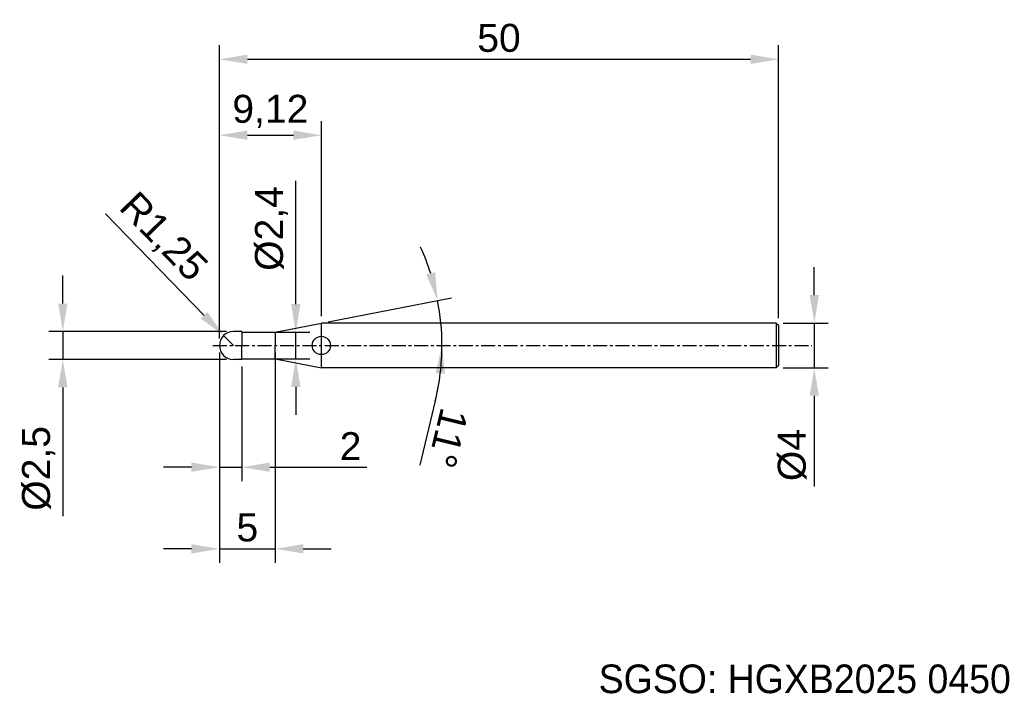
# Model space of a CAD drawing. Header units: millimetres. Extents: x 7857.7 to 7945.7, y 6080.9 to 6141.1.
import ezdxf
from ezdxf.enums import TextEntityAlignment as Align

# ---------------------------------------------------------------- set-up
doc = ezdxf.new("R2010")
doc.units = ezdxf.units.MM
doc.linetypes.add('CENTER', pattern=[2, 1.25, -0.25, 0.25, -0.25])
for name, color, linetype, lineweight in [('SK1', 4, 'Continuous', 25), ('SK4', 2, 'Continuous', 25), ('SK6', 5, 'Continuous', 25)]:
    doc.layers.add(name, color=color, linetype=linetype, lineweight=lineweight)
doc.styles.add('MS PGothic', font='txt')
doc.styles.get("Standard").update_dxf_attribs({"font": 'arial.ttf'})
doc.dimstyles.new('ISO-25', dxfattribs={"dimtxt": 2.5, "dimasz": 2.5, "dimexe": 1.25, "dimexo": 0.625, "dimtad": 1, "dimtxsty": 'Standard', "dimcen": 2.5, "dimadec": 0, "dimazin": 0, "dimtfac": 1, "dimtmove": 0, "dimatfit": 3, "dimfxl": 1, "dimarcsym": 0})

# ---------------------------------------------------------------- blocks, each defined once
blk = doc.blocks.new('*D86')
at = {"color": 0, "linetype": 'ByBlock', "lineweight": -2, "transparency": 16777216}
for p, q in [((7928.733, 6116.481), (7928.733, 6118.981)), ((7925.963, 6113.981), (7929.983, 6113.981)), ((7928.733, 6113.981), (7928.733, 6109.981)), ((7925.963, 6109.981), (7929.983, 6109.981)), ((7928.733, 6107.481), (7928.733, 6099.382))]:
    blk.add_line(p, q, dxfattribs=at)
at = {"color": 0, "linetype": 'ByBlock', "transparency": 16777216}
for points in [[(7928.317, 6116.481), (7929.15, 6116.481), (7928.733, 6113.981)], [(7928.317, 6107.481), (7929.15, 6107.481), (7928.733, 6109.981)]]:
    blk.add_solid(points, dxfattribs=at)
at = {"layer": 'Defpoints', "color": 0, "linetype": 'ByBlock', "transparency": 16777216}
for p in [(7925.338, 6113.981), (7925.338, 6109.981), (7928.733, 6109.981)]:
    blk.add_point(p, dxfattribs=at)
at = {"color": 0, "linetype": 'ByBlock', "transparency": 16777216, "insert": (7926.762, 6102.182), "char_height": 2.5, "attachment_point": 5, "rotation": 90}
blk.add_mtext('{\\fArial|b0|i0|c134|p34;%%C}4', dxfattribs=at)
blk = doc.blocks.new('*D87')
at = {"color": 0, "linetype": 'ByBlock', "lineweight": -2, "transparency": 16777216}
for p, q in [((7875.538, 6112.606), (7875.538, 6138.813)), ((7925.538, 6114.406), (7925.538, 6138.813)), ((7878.038, 6137.563), (7923.038, 6137.563))]:
    blk.add_line(p, q, dxfattribs=at)
at = {"color": 0, "linetype": 'ByBlock', "transparency": 16777216}
for points in [[(7878.038, 6137.979), (7878.038, 6137.146), (7875.538, 6137.563)], [(7923.038, 6137.979), (7923.038, 6137.146), (7925.538, 6137.563)]]:
    blk.add_solid(points, dxfattribs=at)
at = {"layer": 'Defpoints', "color": 0, "linetype": 'ByBlock', "transparency": 16777216}
for p in [(7925.538, 6137.563), (7925.538, 6113.781), (7875.538, 6111.981)]:
    blk.add_point(p, dxfattribs=at)
at = {"color": 0, "linetype": 'ByBlock', "transparency": 16777216, "insert": (7900.538, 6139.464), "char_height": 2.5, "attachment_point": 5}
blk.add_mtext('50', dxfattribs=at)
blk = doc.blocks.new('*D84')
at = {"color": 0, "linetype": 'ByBlock', "lineweight": -2, "transparency": 16777216}
for p, q in [((7875.538, 6112.606), (7875.538, 6132.027)), ((7884.654, 6114.606), (7884.654, 6132.027)), ((7878.038, 6130.777), (7882.154, 6130.777))]:
    blk.add_line(p, q, dxfattribs=at)
at = {"color": 0, "linetype": 'ByBlock', "transparency": 16777216}
for points in [[(7878.038, 6131.194), (7878.038, 6130.361), (7875.538, 6130.777)], [(7882.154, 6131.194), (7882.154, 6130.361), (7884.654, 6130.777)]]:
    blk.add_solid(points, dxfattribs=at)
at = {"layer": 'Defpoints', "color": 0, "linetype": 'ByBlock', "transparency": 16777216}
for p in [(7884.654, 6130.777), (7884.654, 6113.981), (7875.538, 6111.981)]:
    blk.add_point(p, dxfattribs=at)
at = {"color": 0, "linetype": 'ByBlock', "transparency": 16777216, "insert": (7880.096, 6132.905), "char_height": 2.5, "attachment_point": 5}
blk.add_mtext('9,12', dxfattribs=at)
blk = doc.blocks.new('*D88')
at = {"color": 0, "linetype": 'ByBlock', "lineweight": -2, "transparency": 16777216}
for p, q in [((7865.366, 6123.756), (7874.177, 6114.673)), ((7876.788, 6111.981), (7875.918, 6112.878))]:
    blk.add_line(p, q, dxfattribs=at)
at = {"color": 0, "linetype": 'ByBlock', "transparency": 16777216}
blk.add_solid([(7874.476, 6114.963), (7873.878, 6114.382), (7875.918, 6112.878)], dxfattribs=at)
at = {"layer": 'Defpoints', "color": 0, "linetype": 'ByBlock', "transparency": 16777216}
for p in [(7875.918, 6112.878), (7876.788, 6111.981)]:
    blk.add_point(p, dxfattribs=at)
at = {"color": 0, "linetype": 'ByBlock', "transparency": 16777216, "insert": (7870.428, 6121.593), "char_height": 2.5, "attachment_point": 5, "rotation": 314.12969}
blk.add_mtext('R1,25', dxfattribs=at)
blk = doc.blocks.new('*D89')
at = {"color": 0, "linetype": 'ByBlock', "lineweight": -2, "transparency": 16777216}
for p, q in [((7861.539, 6115.731), (7861.539, 6118.231)), ((7876.163, 6113.231), (7860.289, 6113.231)), ((7861.539, 6113.231), (7861.539, 6110.731)), ((7876.163, 6110.731), (7860.289, 6110.731)), ((7861.539, 6108.231), (7861.539, 6096.721))]:
    blk.add_line(p, q, dxfattribs=at)
at = {"color": 0, "linetype": 'ByBlock', "transparency": 16777216}
for points in [[(7861.123, 6115.731), (7861.956, 6115.731), (7861.539, 6113.231)], [(7861.123, 6108.231), (7861.956, 6108.231), (7861.539, 6110.731)]]:
    blk.add_solid(points, dxfattribs=at)
at = {"layer": 'Defpoints', "color": 0, "linetype": 'ByBlock', "transparency": 16777216}
for p in [(7861.539, 6113.231), (7876.788, 6113.231), (7876.788, 6110.731)]:
    blk.add_point(p, dxfattribs=at)
at = {"color": 0, "linetype": 'ByBlock', "transparency": 16777216, "insert": (7859.371, 6100.991), "char_height": 2.5, "attachment_point": 5, "rotation": 90}
blk.add_mtext('%%C2,5', dxfattribs=at)
blk = doc.blocks.new('*D90')
at = {"color": 0, "linetype": 'ByBlock', "lineweight": -2, "transparency": 16777216}
for p, q in [((7875.538, 6111.356), (7875.538, 6092.546)), ((7880.538, 6111.356), (7880.538, 6092.546)), ((7873.038, 6093.796), (7870.538, 6093.796)), ((7875.538, 6093.796), (7880.538, 6093.796)), ((7883.038, 6093.796), (7885.538, 6093.796))]:
    blk.add_line(p, q, dxfattribs=at)
at = {"color": 0, "linetype": 'ByBlock', "transparency": 16777216}
for points in [[(7873.038, 6094.213), (7873.038, 6093.38), (7875.538, 6093.796)], [(7883.038, 6094.213), (7883.038, 6093.38), (7880.538, 6093.796)]]:
    blk.add_solid(points, dxfattribs=at)
at = {"layer": 'Defpoints', "color": 0, "linetype": 'ByBlock', "transparency": 16777216}
for p in [(7875.538, 6111.981), (7880.538, 6111.981), (7880.538, 6093.796)]:
    blk.add_point(p, dxfattribs=at)
at = {"color": 0, "linetype": 'ByBlock', "transparency": 16777216, "insert": (7878.038, 6095.693), "char_height": 2.5, "attachment_point": 5}
blk.add_mtext('5', dxfattribs=at)
blk = doc.blocks.new('*D85')
at = {"color": 0, "linetype": 'ByBlock', "lineweight": -2, "transparency": 16777216}
for p, q in [((7882.37, 6115.681), (7882.37, 6126.692)), ((7880.246, 6113.181), (7883.62, 6113.181)), ((7882.37, 6110.781), (7882.37, 6113.181)), ((7879.796, 6110.781), (7883.62, 6110.781)), ((7882.37, 6108.281), (7882.37, 6105.781))]:
    blk.add_line(p, q, dxfattribs=at)
at = {"color": 0, "linetype": 'ByBlock', "transparency": 16777216}
for points in [[(7881.953, 6115.681), (7882.786, 6115.681), (7882.37, 6113.181)], [(7881.953, 6108.281), (7882.786, 6108.281), (7882.37, 6110.781)]]:
    blk.add_solid(points, dxfattribs=at)
at = {"layer": 'Defpoints', "color": 0, "linetype": 'ByBlock', "transparency": 16777216}
for p in [(7879.621, 6113.181), (7882.37, 6113.181), (7879.171, 6110.781)]:
    blk.add_point(p, dxfattribs=at)
at = {"color": 0, "linetype": 'ByBlock', "transparency": 16777216, "insert": (7880.201, 6122.437), "char_height": 2.5, "attachment_point": 5, "rotation": 90}
blk.add_mtext('%%C2,4', dxfattribs=at)
blk = doc.blocks.new('*D91')
at = {"color": 0, "linetype": 'ByBlock', "lineweight": -2, "transparency": 16777216}
for p, q in [((7875.538, 6110.106), (7875.538, 6099.847)), ((7877.538, 6110.106), (7877.538, 6099.847)), ((7873.038, 6101.097), (7870.538, 6101.097)), ((7875.538, 6101.097), (7877.538, 6101.097)), ((7880.038, 6101.097), (7888.719, 6101.097))]:
    blk.add_line(p, q, dxfattribs=at)
at = {"color": 0, "linetype": 'ByBlock', "transparency": 16777216}
for points in [[(7873.038, 6101.514), (7873.038, 6100.681), (7875.538, 6101.097)], [(7880.038, 6101.514), (7880.038, 6100.681), (7877.538, 6101.097)]]:
    blk.add_solid(points, dxfattribs=at)
at = {"layer": 'Defpoints', "color": 0, "linetype": 'ByBlock', "transparency": 16777216}
for p in [(7875.538, 6110.731), (7877.538, 6110.731), (7875.538, 6101.097)]:
    blk.add_point(p, dxfattribs=at)
at = {"color": 0, "linetype": 'ByBlock', "transparency": 16777216, "insert": (7887.266, 6102.977), "char_height": 2.5, "attachment_point": 5}
blk.add_mtext('2', dxfattribs=at)
blk = doc.blocks.new('*D92')
at = {"color": 0, "linetype": 'ByBlock', "lineweight": -2, "transparency": 16777216}
for p, q in [((7885.267, 6114.1), (7896.28, 6116.241)), ((7894.847, 6107.016), (7893.453, 6101.264))]:
    blk.add_line(p, q, dxfattribs=at)
for start, end in [(17.8005, 24.601), (360, 11), (346.3749, 360), (346.399, 353.1995)]:
    blk.add_arc((7874.365, 6111.981), 21.075, start, end, dxfattribs=at)
at = {"color": 0, "linetype": 'ByBlock', "transparency": 16777216}
for points in [[(7894.835, 6118.527), (7894.028, 6118.32), (7895.053, 6116.002)], [(7894.876, 6109.51), (7895.708, 6109.461), (7895.44, 6111.981)]]:
    blk.add_solid(points, dxfattribs=at)
at = {"layer": 'Defpoints', "color": 0, "linetype": 'ByBlock', "transparency": 16777216}
for p in [(7895.268, 6114.671), (7884.654, 6113.981), (7880.538, 6113.181), (7874.958, 6111.981), (7928.504, 6111.981)]:
    blk.add_point(p, dxfattribs=at)
at = {"color": 0, "linetype": 'ByBlock', "transparency": 16777216, "insert": (7895.977, 6103.697), "char_height": 2.5, "attachment_point": 5, "rotation": 256.3749}
blk.add_mtext('11°', dxfattribs=at)

msp = doc.modelspace()

# ---------------------------------------------------------------- linework, layer by layer
at = {"color": 4, "linetype": 'ByBlock'}
for p, q in [((7880.5383, 6113.181), (7884.65395, 6113.98099)), ((7884.65395, 6109.98099), (7884.65395, 6113.98099)), ((7877.53831, 6113.231), (7876.78831, 6113.231)), ((7877.53831, 6113.231), (7877.53831, 6111.981)), ((7877.53831, 6113.181), (7880.5383, 6113.181)), ((7880.5383, 6113.181), (7880.5383, 6111.981)), ((7877.53831, 6110.731), (7877.53831, 6111.981)), ((7880.5383, 6110.781), (7880.5383, 6111.98099)), ((7877.53831, 6110.731), (7876.78831, 6110.731)), ((7877.53831, 6110.781), (7880.5383, 6110.781)), ((7880.5383, 6110.781), (7884.65395, 6109.98099))]:
    msp.add_line(p, q, dxfattribs=at)
msp.add_circle((7884.65395, 6111.98099), 0.8155, dxfattribs=at)
at = {"layer": 'SK1', "linetype": 'Continuous'}
for p, q in [((7925.33831, 6113.98099), (7884.65395, 6113.98099)), ((7925.33831, 6113.98099), (7925.53831, 6113.78099)), ((7925.33831, 6113.98099), (7925.33831, 6109.98099)), ((7925.53831, 6113.78099), (7925.53831, 6110.18099)), ((7925.53831, 6110.18099), (7925.33831, 6109.98099)), ((7925.33831, 6109.98099), (7884.65395, 6109.98099))]:
    msp.add_line(p, q, dxfattribs=at)
at = {"layer": 'SK1', "color": 4, "linetype": 'Continuous'}
for centre, start, end in [((7876.78831, 6111.981), 90, 180.0000272), ((7876.78831, 6111.98099), 179.9999728, 270)]:
    msp.add_arc(centre, 1.25, start, end, dxfattribs=at)
at = {"layer": 'SK4', "linetype": 'CENTER'}
msp.add_line((7874.95768, 6111.98099), (7928.50449, 6111.98099), dxfattribs=at)

# ---------------------------------------------------------------- texts
at = {"layer": 'SK6', "color": 5, "linetype": 'Continuous', "style": 'MS PGothic'}
msp.add_text('SGSO: HGXB2025 0450', height=2.559612, dxfattribs=at).set_placement((7909.45286, 6080.12779), align=Align.BOTTOM_LEFT)

# ---------------------------------------------------------------- dimensions: what is measured, and where the dimension line sits
at = {"linetype": 'ByBlock'}
for base, p1, p2, picture, middle in [((7925.53831, 6137.56282), (7875.53831, 6111.981), (7925.53831, 6113.78099), '*D87', (7900.53831, 6139.46426)), ((7884.65395, 6130.77743), (7875.53831, 6111.98099), (7884.65395, 6113.981), '*D84', (7880.09613, 6132.90482)), ((7880.5383, 6093.79628), (7875.53831, 6111.981), (7880.5383, 6111.98099), '*D90', (7878.03831, 6095.6926))]:
    dim = msp.add_linear_dim(base=base, p1=p1, p2=p2, dimstyle='ISO-25', dxfattribs=at)
    dim.commit()
    dim.dimension.update_dxf_attribs({"geometry": picture, "text_midpoint": middle})
dim = msp.add_linear_dim(base=(7882.36968, 6113.181), p1=(7879.17089, 6110.781), p2=(7879.62065, 6113.181), angle=90, text='%%C<>', dimstyle='ISO-25', override={"dimdec": 4}, dxfattribs=at)
dim.commit()
dim.dimension.update_dxf_attribs({"geometry": '*D85', "text_midpoint": (7880.20137, 6122.43662)})
dim = msp.add_radius_dim(center=(7876.78831, 6111.981), mpoint=(7875.91796, 6112.8782), dimstyle='ISO-25', dxfattribs=at)
dim.commit()
dim.dimension.update_dxf_attribs({"geometry": '*D88', "text_midpoint": (7870.42805, 6121.59282)})
dim = msp.add_angular_dim_2l(base=(7895.26789, 6114.6711), line1=((7880.5383, 6113.181), (7884.65395, 6113.98099)), line2=((7874.95768, 6111.98099), (7928.50449, 6111.98099)), dimstyle='ISO-25', dxfattribs=at)
dim.commit()
dim.dimension.update_dxf_attribs({"geometry": '*D92', "text_midpoint": (7895.9772, 6103.69711)})
for base, p1, p2, text, picture, middle in [((7928.73324, 6109.98099), (7925.33831, 6113.98099), (7925.33831, 6109.98099), '{\\fArial|b0|i0|c134|p34;%%C}<>', '*D86', (7928.73324, 6102.18171)), ((7861.53943, 6113.231), (7876.78831, 6110.731), (7876.78831, 6113.231), '%%C<>', '*D89', (7861.53943, 6100.99149))]:
    dim = msp.add_linear_dim(base=base, p1=p1, p2=p2, angle=90, text=text, dimstyle='ISO-25', dxfattribs=at)
    dim.commit()
    dim.dimension.update_dxf_attribs({"geometry": picture, "text_midpoint": middle, "dimtype": 160})
dim = msp.add_linear_dim(base=(7875.53831, 6101.09729), p1=(7877.53831, 6110.731), p2=(7875.53831, 6110.731), dimstyle='ISO-25', dxfattribs=at)
dim.commit()
dim.dimension.update_dxf_attribs({"geometry": '*D91', "text_midpoint": (7887.26609, 6101.09729), "dimtype": 160})

doc.saveas('drawing.dxf')
